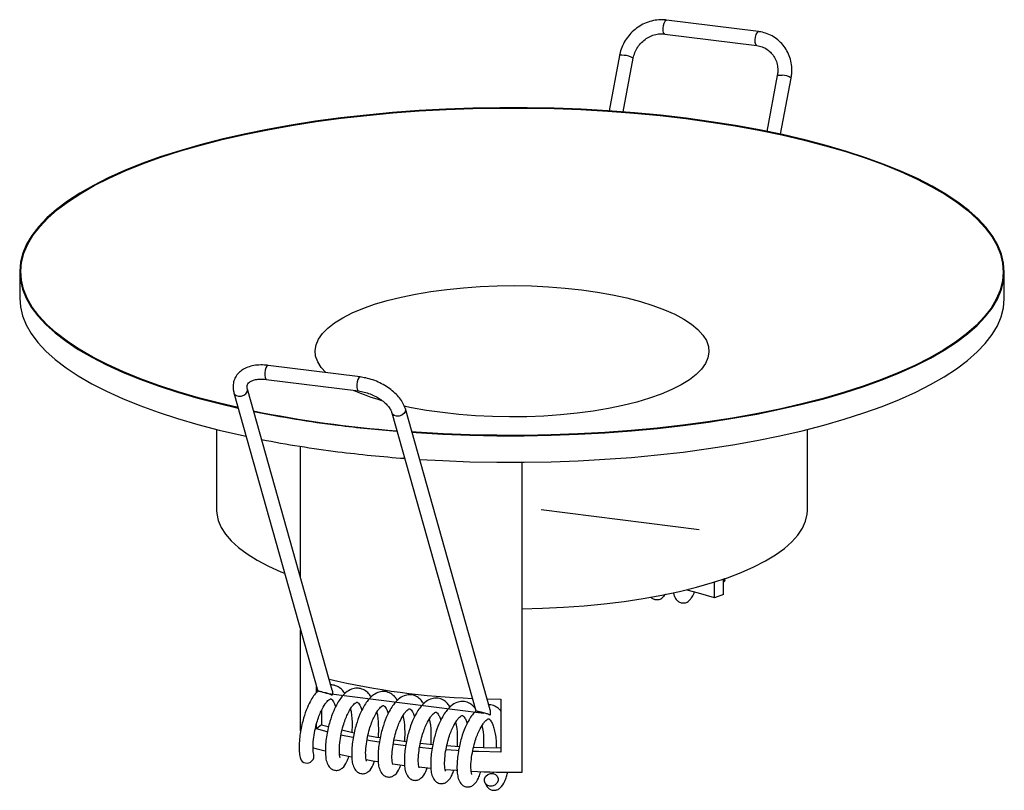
# Paper-space layout '_Dimétrica' of a CAD drawing. Header units: millimetres. Extents: x -93.4 to -23.4, y 6.8 to 61.6.
import ezdxf

# ---------------------------------------------------------------- set-up
doc = ezdxf.new("R2010")
doc.units = ezdxf.units.MM

psp = doc.layouts.new('_Dimétrica')

# ---------------------------------------------------------------- linework, layer by layer
at = {"color": 7, "linetype": 'Continuous', "lineweight": 25}
for p, q in [((-40.875, 60.759), (-47.423, 61.584)), ((-47.548, 60.592), (-41, 59.767)), ((-50.77, 59.053), (-51.509, 55.124)), ((-50.505, 55.051), (-49.788, 58.868)), ((-39.545, 57.639), (-40.292, 53.668)), ((-39.313, 53.463), (-38.563, 57.454)), ((-93.407, 43.686), (-93.407, 41.8)), ((-23.407, 41.8), (-23.407, 43.686)), ((-69.203, 36.199), (-75.751, 37.024)), ((-75.876, 36.032), (-69.328, 35.207)), ((-78.178, 35.069), (-72.215, 13.865)), ((-71.196, 13.933), (-77.215, 35.339)), ((-66.953, 33.655), (-60.99, 12.451)), ((-59.971, 12.519), (-65.99, 33.925)), ((-79.407, 32.467), (-79.407, 26.715)), ((-37.407, 26.715), (-37.407, 32.467)), ((-73.433, 21.888), (-73.433, 31.263)), ((-57.692, 8.1), (-57.692, 30.136)), ((-43.382, 20.72), (-43.382, 21.825)), ((-43.282, 21.727), (-43.264, 21.891)), ((-44.01, 20.497), (-44.01, 21.619)), ((-43.382, 20.72), (-44.01, 20.497)), ((-73.433, 11.036), (-73.433, 18.194)), ((-72.298, 13.75), (-72.298, 14.159)), ((-71.196, 13.593), (-71.217, 13.558)), ((-60.192, 13.306), (-59.202, 13.286)), ((-59.202, 13.286), (-59.202, 9.515)), ((-71.955, 12.476), (-71.955, 11.467)), ((-59.992, 12.144), (-59.971, 12.179)), ((-72.298, 11.165), (-72.298, 11.546)), ((-71.955, 11.467), (-72.298, 11.165)), ((-71.955, 11.467), (-71.468, 11.334)), ((-71.541, 10.967), (-72.298, 11.165)), ((-69.714, 10.557), (-70.565, 10.737)), ((-70.507, 11.094), (-69.628, 10.899)), ((-65.985, 9.961), (-66.867, 10.076)), ((-64.106, 9.761), (-64.982, 9.847)), ((-64.935, 10.162), (-64.036, 10.072)), ((-63.044, 9.988), (-62.153, 9.928)), ((-69.807, 9.162), (-70.685, 9.35)), ((-64.182, 8.354), (-65.035, 8.438)), ((-59.73, 8.125), (-59.772, 7.993))]:
    psp.add_line(p, q, dxfattribs=at)
at = {"color": 7, "linetype": 'Continuous'}
for p, q in [((-56.329, 26.775), (-45.104, 25.361)), ((-60.421, 12.275), (-71.646, 13.689))]:
    psp.add_line(p, q, dxfattribs=at)
at = {"color": 7, "linetype": 'Continuous', "lineweight": 25, "flags": 128}
for points in [[(-47.548, 60.592), (-47.576, 60.604), (-47.627, 60.682), (-47.657, 60.823), (-47.66, 61.004), (-47.637, 61.197)], [(-47.637, 61.197), (-47.59, 61.374), (-47.528, 61.508), (-47.459, 61.577), (-47.423, 61.584)], [(-41.001, 59.767), (-41.028, 59.779), (-41.079, 59.857), (-41.109, 59.998), (-41.112, 60.179), (-41.089, 60.372)], [(-41.089, 60.372), (-41.042, 60.549), (-40.98, 60.683), (-40.911, 60.752), (-40.875, 60.759)], [(-50.431, 59.07), (-50.598, 59.084), (-50.717, 59.08), (-50.769, 59.057), (-50.77, 59.053)], [(-39.545, 57.639), (-39.544, 57.643), (-39.492, 57.665), (-39.373, 57.67), (-39.206, 57.656)], [(-65.523, 32.263), (-65.224, 32.242), (-63.323, 32.135), (-61.406, 32.062), (-59.481, 32.025), (-57.552, 32.023), (-55.626, 32.056), (-53.708, 32.125), (-51.804, 32.229), (-49.921, 32.367), (-48.063, 32.54), (-46.237, 32.747), (-44.448, 32.987), (-42.701, 33.26), (-41.002, 33.564), (-39.355, 33.899), (-37.767, 34.264), (-36.241, 34.657), (-34.783, 35.078), (-33.396, 35.525), (-32.085, 35.996), (-30.854, 36.491), (-29.707, 37.008), (-28.647, 37.545), (-27.678, 38.101), (-26.801, 38.674), (-26.021, 39.262), (-25.339, 39.863), (-24.758, 40.476), (-24.278, 41.099), (-23.903, 41.73), (-23.632, 42.366), (-23.467, 43.007), (-23.407, 43.649), (-23.455, 44.292), (-23.608, 44.933), (-23.867, 45.57), (-24.231, 46.201), (-24.698, 46.825), (-25.268, 47.439), (-25.939, 48.042), (-26.708, 48.632), (-27.574, 49.206), (-28.533, 49.764), (-29.583, 50.304), (-30.721, 50.823), (-31.942, 51.32), (-33.244, 51.795), (-34.622, 52.244), (-36.073, 52.668), (-37.591, 53.065), (-39.173, 53.433), (-40.813, 53.771), (-42.506, 54.079), (-44.248, 54.355), (-46.033, 54.599), (-47.855, 54.81), (-49.71, 54.986), (-51.59, 55.129), (-53.492, 55.237), (-55.408, 55.309), (-57.334, 55.347), (-59.263, 55.349), (-61.189, 55.315), (-63.107, 55.247), (-65.01, 55.143), (-66.894, 55.004), (-68.751, 54.831), (-70.577, 54.624), (-72.367, 54.384), (-74.114, 54.112), (-75.813, 53.807), (-77.459, 53.472), (-79.048, 53.108), (-80.573, 52.714), (-82.032, 52.294), (-83.419, 51.847), (-84.729, 51.375), (-85.96, 50.88), (-87.107, 50.363), (-88.167, 49.826), (-89.137, 49.27), (-90.013, 48.698), (-90.793, 48.11), (-91.475, 47.508), (-92.057, 46.895), (-92.536, 46.272), (-92.912, 45.642), (-93.183, 45.005), (-93.348, 44.365), (-93.407, 43.722), (-93.36, 43.079), (-93.207, 42.438), (-92.948, 41.801), (-92.584, 41.17), (-92.116, 40.546), (-91.546, 39.932), (-90.875, 39.329), (-90.106, 38.74), (-89.241, 38.165), (-88.281, 37.607), (-87.232, 37.068), (-86.094, 36.549), (-84.873, 36.051), (-83.571, 35.577), (-82.192, 35.127), (-80.742, 34.703), (-79.223, 34.307), (-77.874, 33.99)], [(-77.884, 34.023), (-79.178, 34.327), (-80.693, 34.723), (-82.141, 35.145), (-83.516, 35.594), (-84.815, 36.068), (-86.034, 36.564), (-87.169, 37.082), (-88.217, 37.62), (-89.174, 38.177), (-90.038, 38.75), (-90.805, 39.339), (-91.475, 39.94), (-92.043, 40.553), (-92.51, 41.175), (-92.873, 41.805), (-93.132, 42.441), (-93.285, 43.081), (-93.332, 43.722), (-93.273, 44.363), (-93.108, 45.002), (-92.837, 45.638), (-92.463, 46.267), (-91.984, 46.888), (-91.404, 47.5), (-90.724, 48.1), (-89.945, 48.687), (-89.071, 49.258), (-88.103, 49.813), (-87.045, 50.349), (-85.901, 50.865), (-84.672, 51.359), (-83.365, 51.829), (-81.981, 52.275), (-80.526, 52.695), (-79.003, 53.087), (-77.418, 53.451), (-75.775, 53.786), (-74.08, 54.089), (-72.337, 54.361), (-70.551, 54.601), (-68.729, 54.807), (-66.875, 54.98), (-64.996, 55.118), (-63.096, 55.222), (-61.183, 55.29), (-59.261, 55.324), (-57.336, 55.322), (-55.415, 55.284), (-53.503, 55.212), (-51.605, 55.104), (-49.728, 54.962), (-47.878, 54.786), (-46.06, 54.575)], [(-46.06, 54.575), (-44.279, 54.332), (-42.541, 54.056), (-40.851, 53.749), (-39.214, 53.412), (-37.636, 53.044), (-36.121, 52.649), (-34.674, 52.226), (-33.298, 51.777), (-31.999, 51.304), (-30.78, 50.807), (-29.645, 50.289), (-28.598, 49.751), (-27.64, 49.195), (-26.777, 48.621), (-26.009, 48.033), (-25.34, 47.431), (-24.771, 46.818), (-24.304, 46.196), (-23.941, 45.566), (-23.683, 44.93), (-23.53, 44.291), (-23.483, 43.649), (-23.542, 43.008), (-23.707, 42.369), (-23.977, 41.734), (-24.352, 41.105), (-24.83, 40.483), (-25.411, 39.871), (-26.091, 39.271), (-26.87, 38.685), (-27.744, 38.113), (-28.712, 37.558), (-29.769, 37.023), (-30.914, 36.507), (-32.142, 36.013), (-33.45, 35.542), (-34.834, 35.096), (-36.289, 34.676), (-37.812, 34.284), (-39.397, 33.92), (-41.039, 33.586), (-42.735, 33.282), (-44.478, 33.01), (-46.263, 32.771), (-48.086, 32.564), (-49.939, 32.392), (-51.819, 32.253), (-53.718, 32.15), (-55.632, 32.081), (-57.554, 32.048), (-59.478, 32.05), (-61.4, 32.087), (-63.312, 32.16), (-65.209, 32.267), (-65.53, 32.289)], [(-71.642, 36.507), (-71.974, 36.877), (-72.223, 37.275), (-72.368, 37.679), (-72.406, 38.086), (-72.338, 38.493), (-72.164, 38.896), (-71.885, 39.292), (-71.503, 39.679), (-71.022, 40.053), (-70.445, 40.412), (-69.776, 40.752), (-69.02, 41.072), (-68.184, 41.369), (-67.274, 41.64), (-66.296, 41.884), (-65.258, 42.099), (-64.167, 42.282), (-63.033, 42.433), (-61.864, 42.551), (-60.669, 42.634), (-59.456, 42.682), (-58.235, 42.695), (-57.016, 42.672), (-55.807, 42.614), (-54.618, 42.521), (-53.458, 42.394)], [(-53.458, 42.394), (-52.335, 42.234), (-51.259, 42.041), (-50.237, 41.818), (-49.277, 41.567), (-48.387, 41.288), (-47.573, 40.984), (-46.841, 40.658), (-46.198, 40.312), (-45.647, 39.949), (-45.194, 39.571), (-44.841, 39.181), (-44.591, 38.783), (-44.447, 38.378), (-44.408, 37.971), (-44.477, 37.565), (-44.651, 37.162), (-44.93, 36.766), (-45.311, 36.379), (-45.793, 36.005), (-46.37, 35.646), (-47.039, 35.305), (-47.794, 34.985), (-48.63, 34.689), (-49.541, 34.417), (-50.519, 34.173), (-51.557, 33.959), (-52.647, 33.775), (-53.781, 33.624), (-54.95, 33.507), (-56.146, 33.423), (-57.359, 33.375), (-58.58, 33.363), (-59.799, 33.385), (-61.008, 33.443), (-62.197, 33.536), (-63.357, 33.664), (-64.48, 33.824), (-65.556, 34.016), (-66.091, 34.128)], [(-93.407, 41.8), (-93.36, 41.194), (-93.207, 40.553), (-92.948, 39.916), (-92.584, 39.284), (-92.116, 38.661), (-91.546, 38.046), (-90.875, 37.443), (-90.106, 36.854), (-89.241, 36.279), (-88.281, 35.722), (-87.232, 35.182), (-86.094, 34.663), (-84.873, 34.165), (-83.571, 33.691), (-82.192, 33.241), (-80.742, 32.818), (-79.223, 32.421), (-77.642, 32.053), (-77.31, 31.981)], [(-64.982, 30.341), (-63.323, 30.249), (-61.406, 30.176), (-59.481, 30.139), (-57.552, 30.137), (-55.626, 30.17), (-53.708, 30.239), (-51.804, 30.343), (-49.921, 30.482), (-48.063, 30.655), (-46.237, 30.861), (-44.448, 31.102), (-42.701, 31.374), (-41.002, 31.678), (-39.355, 32.013), (-37.767, 32.378), (-36.241, 32.771), (-34.783, 33.192), (-33.396, 33.639), (-32.085, 34.111), (-30.854, 34.606), (-29.707, 35.122), (-28.647, 35.66), (-27.678, 36.215), (-26.801, 36.788), (-26.021, 37.376), (-25.339, 37.978), (-24.758, 38.591), (-24.278, 39.213), (-23.903, 39.844), (-23.632, 40.481), (-23.467, 41.121), (-23.407, 41.764), (-23.407, 41.8)], [(-75.751, 37.024), (-75.77, 37.023), (-75.839, 36.972), (-75.904, 36.852), (-75.955, 36.683), (-75.985, 36.491), (-75.988, 36.304), (-75.965, 36.152), (-75.918, 36.057), (-75.876, 36.032)], [(-69.203, 36.199), (-69.222, 36.198), (-69.291, 36.147), (-69.356, 36.027), (-69.407, 35.858), (-69.437, 35.666), (-69.44, 35.479), (-69.417, 35.327), (-69.37, 35.232), (-69.328, 35.207)], [(-78.178, 35.069), (-78.134, 34.98), (-78.015, 34.879), (-77.848, 34.828), (-77.657, 34.834), (-77.473, 34.896), (-77.322, 35.006), (-77.229, 35.145), (-77.206, 35.294), (-77.215, 35.339)], [(-65.99, 33.925), (-65.981, 33.879), (-66.004, 33.731), (-66.097, 33.591), (-66.248, 33.482), (-66.432, 33.42), (-66.623, 33.413), (-66.79, 33.465), (-66.909, 33.565), (-66.951, 33.65)], [(-79.407, 26.715), (-79.397, 26.499), (-79.298, 26.001), (-79.092, 25.506), (-78.781, 25.018), (-78.366, 24.539), (-77.85, 24.07), (-77.235, 23.615), (-76.525, 23.176), (-75.722, 22.754), (-74.831, 22.353), (-74.572, 22.247)], [(-57.722, 19.719), (-56.228, 19.753), (-54.745, 19.822), (-53.281, 19.927), (-51.843, 20.066), (-50.438, 20.239), (-49.074, 20.445), (-47.757, 20.682), (-46.494, 20.951), (-45.292, 21.248), (-44.157, 21.574), (-43.094, 21.925), (-42.109, 22.301), (-41.207, 22.699), (-40.392, 23.118), (-39.669, 23.555), (-39.041, 24.008), (-38.511, 24.475), (-38.083, 24.954), (-37.758, 25.441), (-37.538, 25.935), (-37.424, 26.432), (-37.407, 26.715)], [(-43.332, 21.842), (-43.297, 21.797), (-43.285, 21.712), (-43.349, 21.64), (-43.382, 21.623)], [(-44.01, 20.497), (-45.142, 20.828), (-45.947, 21.036)], [(-68.666, 10.708), (-68.005, 10.589), (-67.794, 10.554)], [(-71.679, 9.588), (-72.252, 9.738), (-72.566, 9.825)], [(-67.843, 10.222), (-68.328, 10.301), (-68.73, 10.371)], [(-66.797, 10.399), (-66.568, 10.366), (-65.926, 10.28)], [(-61.137, 9.875), (-60.442, 9.849), (-59.202, 9.821)], [(-62.208, 9.621), (-62.347, 9.629), (-63.105, 9.68)], [(-59.202, 9.515), (-60.781, 9.553), (-61.209, 9.57)], [(-67.939, 8.823), (-68.31, 8.884), (-68.783, 8.966)], [(-66.055, 8.555), (-66.885, 8.665), (-66.895, 8.666)], [(-62.317, 8.213), (-62.38, 8.217), (-63.162, 8.27)], [(-60.003, 7.109), (-60.177, 7.176), (-60.306, 7.301), (-60.369, 7.463), (-60.358, 7.64), (-60.274, 7.803), (-60.129, 7.928), (-59.946, 7.996), (-59.753, 7.997), (-59.579, 7.93), (-59.451, 7.805), (-59.387, 7.643), (-59.398, 7.466), (-59.483, 7.303), (-59.627, 7.178), (-59.81, 7.11), (-60.003, 7.109)]]:
    psp.add_lwpolyline(points, dxfattribs=at)
at = {"color": 7, "linetype": 'Continuous', "lineweight": 25}
for centre, radius, start, end in [((-50.446, 57.894), 1.176, 55.94718, 89.24554), ((-39.177, 56.62), 1.036, 53.62511, 91.56761), ((-63.425, 49.322), 15.389, 246.14098, 253.88509), ((-60.212, 115.582), 83.457, 258.55085, 265.61616), ((-61.131, 110.442), 78.267, 258.47446, 262.91715), ((-59.141, 125.56), 93.515, 262.84944, 265.43525), ((-61.034, 109.212), 78.929, 258.91686, 262.90614), ((-59.101, 124.041), 93.884, 262.85274, 265.76017), ((-59.361, 65.975), 52.666, 256.77079, 267.95379), ((-72.98, 9.241), 0.496, 256.15792, 13.18129), ((-73.035, 9.194), 0.44, 198.51655, 261.58332), ((-58.41, 73.428), 65.332, 267.46008, 270.62962)]:
    psp.add_arc(centre, radius, start, end, dxfattribs=at)
for points, knots in [([(-47.423, 61.584), (-47.521, 61.593), (-47.788, 61.618), (-48.233, 61.583), (-48.739, 61.454), (-49.221, 61.235), (-49.663, 60.935), (-50.051, 60.561), (-50.371, 60.126), (-50.609, 59.653), (-50.724, 59.286), (-50.764, 59.087), (-50.77, 59.053)], [0, 0, 0, 0, 0.06572, 0.17953, 0.293611, 0.408031, 0.52277, 0.637778, 0.752995, 0.868356, 0.977491, 1, 1, 1, 1]), ([(-49.788, 58.868), (-49.773, 58.935), (-49.728, 59.14), (-49.591, 59.474), (-49.351, 59.839), (-49.043, 60.149), (-48.685, 60.388), (-48.293, 60.546), (-47.906, 60.617), (-47.66, 60.6), (-47.548, 60.592)], [0, 0, 0, 0, 0.0653552, 0.2019815, 0.3385208, 0.4748065, 0.6109883, 0.7472847, 0.8839899, 1, 1, 1, 1]), ([(-38.563, 57.454), (-38.547, 57.553), (-38.504, 57.827), (-38.507, 58.281), (-38.6, 58.797), (-38.784, 59.283), (-39.052, 59.721), (-39.394, 60.098), (-39.801, 60.402), (-40.249, 60.619), (-40.616, 60.722), (-40.825, 60.752), (-40.875, 60.759)], [0, 0, 0, 0, 0.064769, 0.179043, 0.293294, 0.407243, 0.520821, 0.634018, 0.746903, 0.859606, 0.96678, 1, 1, 1, 1]), ([(-41, 59.767), (-40.938, 59.757), (-40.744, 59.726), (-40.436, 59.611), (-40.104, 59.391), (-39.833, 59.095), (-39.635, 58.738), (-39.522, 58.337), (-39.498, 57.963), (-39.532, 57.73), (-39.545, 57.639)], [0, 0, 0, 0, 0.065219, 0.205388, 0.346506, 0.488439, 0.63016, 0.770974, 0.910672, 1, 1, 1, 1]), ([(-75.751, 37.024), (-75.841, 37.034), (-76.103, 37.062), (-76.524, 37.054), (-76.99, 36.974), (-77.394, 36.823), (-77.723, 36.611), (-77.98, 36.347), (-78.16, 36.028), (-78.246, 35.671), (-78.244, 35.347), (-78.197, 35.148), (-78.178, 35.069)], [0, 0, 0, 0, 0.06204, 0.178961, 0.297231, 0.416305, 0.520437, 0.620397, 0.727447, 0.830613, 0.93266, 1, 1, 1, 1]), ([(-77.215, 35.339), (-77.223, 35.372), (-77.246, 35.472), (-77.238, 35.601), (-77.192, 35.717), (-77.089, 35.832), (-76.908, 35.941), (-76.647, 36.024), (-76.318, 36.062), (-76.05, 36.053), (-75.9, 36.035), (-75.876, 36.032)], [0, 0, 0, 0, 0.064728, 0.196565, 0.342064, 0.473463, 0.595453, 0.725871, 0.853812, 0.975833, 1, 1, 1, 1]), ([(-65.99, 33.925), (-66.015, 34.001), (-66.081, 34.206), (-66.262, 34.532), (-66.547, 34.893), (-66.907, 35.231), (-67.329, 35.533), (-67.796, 35.791), (-68.294, 35.994), (-68.769, 36.132), (-69.071, 36.179), (-69.203, 36.199)], [0, 0, 0, 0, 0.06803, 0.184455, 0.303529, 0.424546, 0.545497, 0.66605, 0.786402, 0.90693, 1, 1, 1, 1]), ([(-69.328, 35.207), (-69.258, 35.197), (-69.054, 35.167), (-68.702, 35.075), (-68.29, 34.916), (-67.904, 34.712), (-67.565, 34.474), (-67.289, 34.219), (-67.089, 33.964), (-66.991, 33.775), (-66.961, 33.681), (-66.953, 33.655)], [0, 0, 0, 0, 0.065717, 0.193435, 0.321859, 0.450412, 0.578228, 0.704643, 0.829203, 0.952119, 1, 1, 1, 1]), ([(-48.544, 20.549), (-48.542, 20.547), (-48.506, 20.502), (-48.349, 20.4), (-48.174, 20.357), (-48.017, 20.365), (-47.922, 20.386), (-47.813, 20.432), (-47.671, 20.542), (-47.563, 20.648), (-47.509, 20.746), (-47.506, 20.752)], [0, 0, 0, 0, 0.006117, 0.14857, 0.32994, 0.393382, 0.465652, 0.589191, 0.763584, 0.985556, 1, 1, 1, 1]), ([(-46.931, 20.864), (-46.915, 20.791), (-46.881, 20.628), (-46.793, 20.456), (-46.683, 20.309), (-46.484, 20.164), (-46.303, 20.121), (-46.147, 20.13), (-46.051, 20.15), (-45.942, 20.197), (-45.799, 20.301), (-45.634, 20.505), (-45.504, 20.704), (-45.449, 20.866), (-45.441, 20.887)], [0, 0, 0, 0, 0.093635, 0.208943, 0.288166, 0.367036, 0.467454, 0.502579, 0.542591, 0.610989, 0.707544, 0.830441, 0.977879, 1, 1, 1, 1]), ([(-68.412, 13.424), (-68.471, 13.513), (-68.608, 13.718), (-68.889, 13.944), (-69.228, 14.067), (-69.499, 14.073), (-69.803, 14.014), (-70.171, 13.823), (-70.533, 13.452), (-70.843, 12.971), (-71.114, 12.424), (-71.33, 11.813), (-71.482, 11.223), (-71.584, 10.718), (-71.653, 10.189), (-71.682, 9.667), (-71.656, 9.169), (-71.616, 8.863), (-71.429, 8.466), (-71.24, 8.307), (-71.065, 8.234), (-70.859, 8.21), (-70.663, 8.253), (-70.37, 8.436), (-70.18, 8.759), (-70.048, 9.076), (-70.011, 9.214), (-70.01, 9.219)], [0, 0, 0, 0, 0.033197, 0.076691, 0.120261, 0.151451, 0.17223, 0.223017, 0.290616, 0.330691, 0.382072, 0.445971, 0.482507, 0.522815, 0.566256, 0.612501, 0.662857, 0.716231, 0.761468, 0.794583, 0.814155, 0.82667, 0.854603, 0.886122, 0.958592, 0.998428, 1, 1, 1, 1]), ([(-70.282, 13.66), (-70.342, 13.749), (-70.479, 13.954), (-70.76, 14.176), (-71.063, 14.299), (-71.243, 14.296), (-71.297, 14.295)], [0, 0, 0, 0, 0.238265, 0.550432, 0.863147, 1, 1, 1, 1]), ([(-72.195, 13.853), (-72.284, 13.773), (-72.466, 13.607), (-72.713, 13.203), (-72.985, 12.661), (-73.201, 12.048), (-73.353, 11.459), (-73.455, 10.953), (-73.524, 10.425), (-73.55, 9.901), (-73.535, 9.411), (-73.48, 9.176), (-73.451, 9.054)], [0, 0, 0, 0, 0.0810996, 0.1676212, 0.2785532, 0.41651, 0.4953922, 0.5824157, 0.6762043, 0.7760477, 0.8847666, 1, 1, 1, 1]), ([(-72.497, 9.352), (-72.522, 9.488), (-72.569, 9.744), (-72.537, 10.382), (-72.436, 11.019), (-72.295, 11.592), (-72.14, 12.063), (-71.942, 12.533), (-71.737, 12.897), (-71.544, 13.134), (-71.423, 13.247), (-71.328, 13.299), (-71.302, 13.306), (-71.275, 13.3), (-71.254, 13.287), (-71.19, 13.233), (-71.103, 13.106), (-71.013, 12.936), (-70.966, 12.779), (-70.951, 12.728)], [0, 0, 0, 0, 0.1087722, 0.2058799, 0.2920833, 0.3653854, 0.426113, 0.4796015, 0.571134, 0.6149418, 0.6669002, 0.7212193, 0.7658945, 0.8021953, 0.8338109, 0.8730065, 0.9204149, 0.9741305, 1, 1, 1, 1]), ([(-71.217, 13.558), (-71.217, 13.561), (-71.217, 13.565), (-71.219, 13.574), (-71.235, 13.589), (-71.31, 13.624), (-71.441, 13.672), (-71.646, 13.725), (-71.801, 13.763), (-71.939, 13.796), (-72.039, 13.821), (-72.125, 13.843), (-72.192, 13.862), (-72.224, 13.873), (-72.212, 13.867), (-72.21, 13.866)], [0, 0, 0, 0, 0.004954, 0.009903, 0.023387, 0.084879, 0.332355, 0.44844, 0.56571, 0.632784, 0.700165, 0.762078, 0.846482, 0.971257, 1, 1, 1, 1]), ([(-71.199, 13.932), (-71.195, 13.924), (-71.171, 13.865), (-71.172, 13.767), (-71.182, 13.667), (-71.193, 13.619), (-71.195, 13.599), (-71.196, 13.593)], [0, 0, 0, 0, 0.0761141, 0.5848286, 0.8274011, 0.9470146, 1, 1, 1, 1]), ([(-66.541, 13.189), (-66.6, 13.277), (-66.737, 13.482), (-67.018, 13.708), (-67.357, 13.831), (-67.628, 13.837), (-67.932, 13.778), (-68.301, 13.587), (-68.662, 13.217), (-68.973, 12.735), (-69.243, 12.189), (-69.459, 11.577), (-69.612, 10.987), (-69.713, 10.482), (-69.782, 9.953), (-69.811, 9.432), (-69.785, 8.933), (-69.745, 8.628), (-69.558, 8.23), (-69.369, 8.071), (-69.194, 7.998), (-68.988, 7.974), (-68.792, 8.017), (-68.5, 8.203), (-68.316, 8.487), (-68.208, 8.792), (-68.176, 8.881)], [0, 0, 0, 0, 0.0335852, 0.0775874, 0.1216669, 0.1532215, 0.174244, 0.2256246, 0.2940134, 0.334557, 0.3865391, 0.4511849, 0.4881487, 0.5289274, 0.5728762, 0.6196623, 0.6706075, 0.7246052, 0.7703713, 0.8038728, 0.8236738, 0.8363353, 0.8645954, 0.8964824, 0.9697994, 1, 1, 1, 1]), ([(-64.67, 12.953), (-64.729, 13.041), (-64.867, 13.246), (-65.148, 13.472), (-65.486, 13.596), (-65.757, 13.602), (-66.061, 13.542), (-66.43, 13.351), (-66.791, 12.981), (-67.102, 12.5), (-67.372, 11.953), (-67.589, 11.341), (-67.741, 10.752), (-67.842, 10.246), (-67.911, 9.717), (-67.94, 9.196), (-67.914, 8.697), (-67.874, 8.392), (-67.688, 7.995), (-67.498, 7.836), (-67.323, 7.762), (-67.117, 7.738), (-66.922, 7.781), (-66.629, 7.967), (-66.452, 8.237), (-66.349, 8.524), (-66.324, 8.596)], [0, 0, 0, 0, 0.033778, 0.078033, 0.122366, 0.154102, 0.175246, 0.226922, 0.295704, 0.33648, 0.388761, 0.453779, 0.490955, 0.531968, 0.57617, 0.623225, 0.674463, 0.728771, 0.7748, 0.808494, 0.828409, 0.841143, 0.869566, 0.901636, 0.975374, 1, 1, 1, 1]), ([(-62.799, 12.717), (-62.858, 12.806), (-62.996, 13.01), (-63.277, 13.237), (-63.616, 13.36), (-63.886, 13.366), (-64.19, 13.307), (-64.559, 13.116), (-64.92, 12.745), (-65.231, 12.264), (-65.501, 11.717), (-65.718, 11.106), (-65.87, 10.516), (-65.971, 10.011), (-66.041, 9.481), (-66.069, 8.96), (-66.043, 8.461), (-66.004, 8.156), (-65.817, 7.759), (-65.627, 7.6), (-65.452, 7.527), (-65.246, 7.503), (-65.051, 7.546), (-64.758, 7.731), (-64.577, 8.011), (-64.471, 8.309), (-64.441, 8.392)], [0, 0, 0, 0, 0.0336557, 0.0777503, 0.1219222, 0.153543, 0.1746097, 0.226098, 0.2946304, 0.335259, 0.3873503, 0.4521317, 0.4891731, 0.5300374, 0.5740784, 0.6209627, 0.6720147, 0.7261258, 0.7719879, 0.8055597, 0.8254022, 0.8380903, 0.8664098, 0.8983637, 0.9718345, 1, 1, 1, 1]), ([(-70.626, 9.116), (-70.651, 9.252), (-70.698, 9.508), (-70.666, 10.146), (-70.565, 10.784), (-70.424, 11.357), (-70.269, 11.827), (-70.071, 12.298), (-69.866, 12.661), (-69.673, 12.898), (-69.552, 13.011), (-69.458, 13.063), (-69.431, 13.07), (-69.404, 13.064), (-69.383, 13.051), (-69.32, 12.997), (-69.233, 12.87), (-69.142, 12.7), (-69.095, 12.543), (-69.08, 12.492)], [0, 0, 0, 0, 0.108772, 0.20588, 0.292083, 0.365385, 0.426113, 0.479602, 0.571134, 0.614942, 0.6669, 0.721219, 0.765894, 0.802195, 0.833811, 0.873007, 0.920415, 0.97413, 1, 1, 1, 1]), ([(-68.755, 8.881), (-68.78, 9.016), (-68.827, 9.273), (-68.795, 9.911), (-68.694, 10.548), (-68.553, 11.121), (-68.399, 11.591), (-68.2, 12.062), (-67.995, 12.425), (-67.802, 12.663), (-67.681, 12.775), (-67.587, 12.828), (-67.56, 12.834), (-67.533, 12.829), (-67.513, 12.816), (-67.449, 12.762), (-67.362, 12.634), (-67.271, 12.465), (-67.224, 12.307), (-67.209, 12.256)], [0, 0, 0, 0, 0.108772, 0.20588, 0.292083, 0.365385, 0.426113, 0.479602, 0.571134, 0.614942, 0.6669, 0.721219, 0.765894, 0.802195, 0.833811, 0.873007, 0.920415, 0.97413, 1, 1, 1, 1]), ([(-61.043, 12.638), (-61.066, 12.672), (-61.169, 12.819), (-61.407, 12.999), (-61.744, 13.125), (-62.015, 13.13), (-62.319, 13.071), (-62.688, 12.88), (-63.049, 12.509), (-63.36, 12.028), (-63.63, 11.481), (-63.847, 10.87), (-63.999, 10.28), (-64.101, 9.775), (-64.17, 9.246), (-64.198, 8.724), (-64.172, 8.226), (-64.133, 7.92), (-63.946, 7.523), (-63.757, 7.364), (-63.581, 7.291), (-63.376, 7.267), (-63.18, 7.31), (-62.887, 7.495), (-62.694, 7.8), (-62.577, 8.131), (-62.537, 8.244)], [0, 0, 0, 0, 0.013043, 0.057605, 0.102245, 0.134201, 0.155491, 0.207525, 0.276784, 0.317843, 0.370486, 0.435954, 0.473388, 0.514685, 0.559193, 0.606574, 0.658167, 0.712851, 0.759199, 0.793127, 0.81318, 0.826002, 0.854622, 0.886914, 0.961164, 1, 1, 1, 1]), ([(-59.202, 12.444), (-59.216, 12.463), (-59.309, 12.595), (-59.538, 12.759), (-59.838, 12.885), (-60.018, 12.882), (-60.072, 12.881)], [0, 0, 0, 0, 0.064921, 0.448127, 0.832005, 1, 1, 1, 1]), ([(-69.764, 10.935), (-69.758, 11.175), (-69.744, 11.738), (-69.798, 12.326), (-69.88, 12.596), (-69.881, 12.6)], [0, 0, 0, 0, 0.423517, 0.993396, 1, 1, 1, 1]), ([(-67.894, 10.589), (-67.887, 10.866), (-67.871, 11.465), (-67.927, 12.09), (-68.009, 12.361), (-68.01, 12.364)], [0, 0, 0, 0, 0.458255, 0.993794, 1, 1, 1, 1]), ([(-66.884, 8.645), (-66.909, 8.78), (-66.956, 9.037), (-66.925, 9.675), (-66.823, 10.312), (-66.682, 10.885), (-66.528, 11.355), (-66.329, 11.826), (-66.124, 12.189), (-65.931, 12.427), (-65.811, 12.54), (-65.716, 12.592), (-65.689, 12.599), (-65.662, 12.593), (-65.642, 12.58), (-65.578, 12.526), (-65.491, 12.399), (-65.4, 12.229), (-65.353, 12.072), (-65.338, 12.02)], [0, 0, 0, 0, 0.108772, 0.20588, 0.292083, 0.365385, 0.426113, 0.479602, 0.571134, 0.614942, 0.6669, 0.721219, 0.765894, 0.802195, 0.833811, 0.873007, 0.920415, 0.97413, 1, 1, 1, 1]), ([(-66.024, 10.309), (-66.016, 10.6), (-66, 11.214), (-66.057, 11.855), (-66.139, 12.125), (-66.139, 12.128)], [0, 0, 0, 0, 0.471282, 0.993943, 1, 1, 1, 1]), ([(-65.013, 8.409), (-65.038, 8.545), (-65.085, 8.801), (-65.054, 9.439), (-64.952, 10.077), (-64.812, 10.65), (-64.657, 11.12), (-64.459, 11.591), (-64.253, 11.954), (-64.06, 12.191), (-63.94, 12.304), (-63.845, 12.356), (-63.818, 12.363), (-63.791, 12.357), (-63.771, 12.344), (-63.707, 12.29), (-63.62, 12.163), (-63.53, 11.993), (-63.483, 11.836), (-63.467, 11.785)], [0, 0, 0, 0, 0.108772, 0.20588, 0.292083, 0.365385, 0.426113, 0.479602, 0.571134, 0.614942, 0.6669, 0.721219, 0.765894, 0.802195, 0.833811, 0.873007, 0.920415, 0.97413, 1, 1, 1, 1]), ([(-63.143, 8.173), (-63.167, 8.309), (-63.215, 8.566), (-63.183, 9.203), (-63.081, 9.841), (-62.941, 10.414), (-62.786, 10.884), (-62.588, 11.355), (-62.382, 11.718), (-62.19, 11.956), (-62.069, 12.068), (-61.974, 12.12), (-61.947, 12.127), (-61.921, 12.121), (-61.9, 12.108), (-61.836, 12.055), (-61.749, 11.927), (-61.659, 11.757), (-61.612, 11.6), (-61.597, 11.549)], [0, 0, 0, 0, 0.108772, 0.20588, 0.292083, 0.365385, 0.426113, 0.479602, 0.571134, 0.614942, 0.6669, 0.721219, 0.765894, 0.802195, 0.833811, 0.873007, 0.920415, 0.97413, 1, 1, 1, 1]), ([(-60.97, 12.439), (-61.059, 12.359), (-61.241, 12.193), (-61.488, 11.789), (-61.76, 11.247), (-61.976, 10.634), (-62.128, 10.045), (-62.23, 9.539), (-62.299, 9.01), (-62.325, 8.487), (-62.31, 7.997), (-62.255, 7.761), (-62.226, 7.64)], [0, 0, 0, 0, 0.0811, 0.167622, 0.278554, 0.41651, 0.495393, 0.582416, 0.676204, 0.776048, 0.884767, 1, 1, 1, 1]), ([(-59.992, 12.144), (-59.992, 12.146), (-59.992, 12.151), (-59.994, 12.16), (-60.01, 12.175), (-60.085, 12.21), (-60.216, 12.258), (-60.421, 12.311), (-60.576, 12.348), (-60.714, 12.381), (-60.814, 12.406), (-60.9, 12.429), (-60.967, 12.448), (-60.999, 12.458), (-60.987, 12.453), (-60.985, 12.452)], [0, 0, 0, 0, 0.0049561, 0.0099079, 0.023397, 0.0849118, 0.3324803, 0.4484744, 0.5656492, 0.6327315, 0.700122, 0.762036, 0.8464247, 0.97117, 1, 1, 1, 1]), ([(-59.974, 12.518), (-59.97, 12.51), (-59.946, 12.451), (-59.947, 12.352), (-59.957, 12.253), (-59.968, 12.205), (-59.97, 12.185), (-59.971, 12.179)], [0, 0, 0, 0, 0.0761026, 0.5848326, 0.8274129, 0.9470281, 1, 1, 1, 1]), ([(-64.153, 10.084), (-64.145, 10.372), (-64.129, 10.982), (-64.186, 11.619), (-64.268, 11.889), (-64.269, 11.892)], [0, 0, 0, 0, 0.4681539, 0.993907, 1, 1, 1, 1]), ([(-62.281, 9.953), (-62.275, 10.206), (-62.26, 10.782), (-62.315, 11.383), (-62.397, 11.654), (-62.398, 11.657)], [0, 0, 0, 0, 0.436412, 0.993543, 1, 1, 1, 1]), ([(-61.272, 7.938), (-61.297, 8.073), (-61.344, 8.33), (-61.312, 8.968), (-61.211, 9.605), (-61.07, 10.178), (-60.915, 10.648), (-60.717, 11.119), (-60.512, 11.482), (-60.319, 11.72), (-60.198, 11.833), (-60.103, 11.885), (-60.077, 11.892), (-60.05, 11.886), (-60.029, 11.873), (-59.966, 11.818), (-59.878, 11.694), (-59.767, 11.466), (-59.658, 11.129), (-59.579, 10.709), (-59.529, 10.268), (-59.524, 9.97), (-59.521, 9.834)], [0, 0, 0, 0, 0.090131, 0.170597, 0.242028, 0.302768, 0.353088, 0.39741, 0.473256, 0.509556, 0.55261, 0.597621, 0.63464, 0.664719, 0.690917, 0.723395, 0.762679, 0.807189, 0.856554, 0.907153, 0.957572, 1, 1, 1, 1]), ([(-60.409, 9.857), (-60.405, 10.064), (-60.392, 10.594), (-60.444, 11.147), (-60.526, 11.418), (-60.527, 11.421)], [0, 0, 0, 0, 0.387284, 0.992981, 1, 1, 1, 1]), ([(-62.226, 7.64), (-62.173, 7.513), (-62.08, 7.292), (-61.885, 7.128), (-61.711, 7.055), (-61.505, 7.031), (-61.309, 7.075), (-61.016, 7.258), (-60.825, 7.578), (-60.684, 7.927), (-60.64, 8.099), (-60.631, 8.136)], [0, 0, 0, 0, 0.154255, 0.267172, 0.333911, 0.376587, 0.471837, 0.579313, 0.826428, 0.962267, 1, 1, 1, 1]), ([(-60.356, 7.404), (-60.302, 7.277), (-60.209, 7.056), (-60.014, 6.892), (-59.84, 6.82), (-59.634, 6.796), (-59.438, 6.839), (-59.145, 7.023), (-58.953, 7.34), (-58.791, 7.756), (-58.731, 8.002), (-58.704, 8.112)], [0, 0, 0, 0, 0.143873, 0.24919, 0.311438, 0.351242, 0.440082, 0.540324, 0.770808, 0.897504, 1, 1, 1, 1])]:
    psp.add_open_spline(points, degree=3, knots=knots, dxfattribs=at)

doc.saveas('drawing.dxf')
